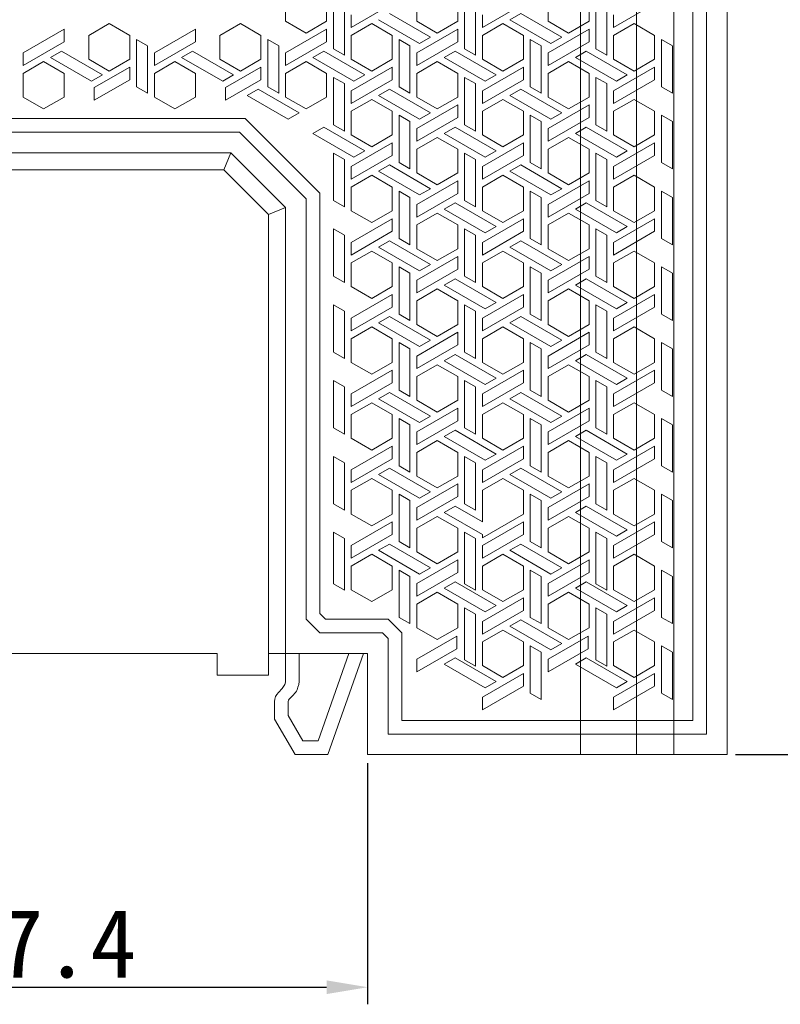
# Model space of a CAD drawing. Extents: x 0 to 427, y 0 to 299.
# Tile 4 of 8: x 171 to 227, y 123 to 195. Entities that reach past the tile are written whole.
import ezdxf

# ---------------------------------------------------------------- set-up
doc = ezdxf.new("R2010")
doc.units = 0
doc.header["$LTSCALE"] = 23.1
doc.header["$MEASUREMENT"] = 0
doc.layers.get('0').update_dxf_attribs({"linetype": 'CONTINUOUS'})
doc.layers.get('Defpoints').update_dxf_attribs({"linetype": 'CONTINUOUS'})
doc.styles.add('文字样式①', font='simfang.ttf')
doc.dimstyles.new('标准样式（宋体）', dxfattribs={"dimtxt": 5, "dimasz": 3, "dimexe": 1.25, "dimexo": 0.625, "dimtad": 1, "dimtoh": 1, "dimdsep": 46, "dimtxsty": '文字样式①', "dimcen": 0, "dimadec": 0, "dimazin": 0, "dimtfac": 1, "dimtofl": 0, "dimtmove": 0, "dimatfit": 3, "dimfxl": 1, "dimarcsym": 0})

# ---------------------------------------------------------------- blocks, each defined once
blk = doc.blocks.new('*D17')
at = {"color": 0, "lineweight": -2}
for p, q in [((218.808, 230.529), (253.855, 230.529)), ((252.605, 227.529), (252.605, 143.829)), ((223.308, 140.829), (253.855, 140.829))]:
    blk.add_line(p, q, dxfattribs=at)
at = {"color": 0, "lineweight": 13}
for points in [[(252.105, 227.529), (253.105, 227.529), (252.605, 230.529)], [(252.105, 143.829), (253.105, 143.829), (252.605, 140.829)]]:
    blk.add_solid(points, dxfattribs=at)
at = {"layer": 'Defpoints', "color": 0, "lineweight": 13}
for p in [(218.183, 230.529), (222.683, 140.829), (252.605, 140.829)]:
    blk.add_point(p, dxfattribs=at)
at = {"color": 0, "lineweight": 13, "insert": (249.437, 188.718), "char_height": 5, "attachment_point": 5, "rotation": 90, "style": '文字样式①'}
blk.add_mtext('89.7', dxfattribs=at)
blk = doc.blocks.new('*D19')
at = {"color": 0, "lineweight": -2}
for p, q in [((148.983, 140.204), (148.983, 122.569)), ((196.383, 140.204), (196.383, 122.569)), ((151.983, 123.819), (193.383, 123.819))]:
    blk.add_line(p, q, dxfattribs=at)
at = {"color": 0, "lineweight": 13}
for points in [[(151.983, 124.319), (151.983, 123.319), (148.983, 123.819)], [(193.383, 124.319), (193.383, 123.319), (196.383, 123.819)]]:
    blk.add_solid(points, dxfattribs=at)
at = {"layer": 'Defpoints', "color": 0, "lineweight": 13}
for p in [(148.983, 140.829), (196.383, 140.829), (196.383, 123.819)]:
    blk.add_point(p, dxfattribs=at)
at = {"color": 0, "lineweight": 13, "insert": (172.683, 126.987), "char_height": 5, "attachment_point": 5, "style": '文字样式①'}
blk.add_mtext('47.4', dxfattribs=at)

msp = doc.modelspace()

# ---------------------------------------------------------------- linework, layer by layer
at = {"lineweight": 9}
for p, q in [((211.952, 140.829), (211.952, 230.529)), ((216.046, 140.829), (216.046, 230.529)), ((218.775, 229.436), (218.775, 140.829)), ((222.683, 140.829), (222.683, 225.529)), ((221.183, 142.329), (221.183, 224.908)), ((220.183, 224.494), (220.183, 143.329)), ((190.383, 194.444), (190.383, 196.176)), ((193.383, 196.176), (193.383, 194.444)), ((193.883, 192.423), (193.883, 195.888)), ((199.983, 194.444), (199.983, 196.176)), ((202.983, 194.444), (202.983, 196.176)), ((203.483, 195.888), (203.483, 192.423)), ((209.583, 194.444), (209.583, 196.176)), ((212.583, 194.444), (212.583, 196.176)), ((213.083, 195.888), (213.083, 192.423)), ((194.683, 191.962), (194.683, 195.426)), ((195.183, 193.982), (198.183, 195.714)), ((204.283, 195.426), (204.283, 191.962)), ((204.783, 193.982), (207.783, 195.714)), ((213.883, 191.962), (213.883, 195.426)), ((214.383, 193.982), (217.383, 195.714)), ((190.383, 194.444), (191.882, 193.578)), ((191.882, 193.578), (193.383, 194.444)), ((195.183, 194.906), (195.183, 193.982)), ((197.183, 194.56), (200.183, 192.828)), ((200.983, 193.289), (197.983, 195.022)), ((199.983, 194.444), (201.483, 193.578)), ((201.483, 193.578), (202.983, 194.444)), ((204.783, 194.906), (204.783, 193.982)), ((207.583, 195.021), (206.783, 194.56)), ((206.783, 194.56), (209.783, 192.828)), ((210.583, 193.289), (207.583, 195.021)), ((209.583, 194.444), (211.083, 193.578)), ((211.083, 193.578), (212.583, 194.444)), ((214.383, 194.906), (214.383, 193.982)), ((174.191, 193.872), (171.191, 192.14)), ((174.191, 192.948), (174.191, 193.872)), ((177.482, 194.271), (175.983, 193.405)), ((178.983, 193.405), (177.482, 194.271)), ((183.783, 193.867), (180.791, 192.14)), ((183.783, 193.867), (183.783, 192.943)), ((187.082, 194.271), (185.583, 193.405)), ((188.583, 193.405), (187.082, 194.271)), ((193.383, 193.867), (190.383, 192.135)), ((193.383, 193.867), (193.383, 192.943)), ((196.683, 194.271), (195.183, 193.405)), ((198.183, 193.405), (196.683, 194.271)), ((202.991, 193.872), (199.991, 192.14)), ((202.991, 192.948), (202.991, 193.872)), ((206.283, 194.271), (204.783, 193.405)), ((207.783, 193.405), (206.283, 194.271)), ((212.591, 193.872), (209.591, 192.14)), ((212.591, 192.948), (212.591, 193.872)), ((214.383, 193.405), (215.883, 194.271)), ((215.883, 194.271), (217.383, 193.405)), ((171.191, 191.216), (174.191, 192.948)), ((175.983, 191.673), (175.983, 193.405)), ((178.983, 193.405), (178.983, 191.673)), ((179.483, 189.652), (179.483, 193.116)), ((180.283, 192.654), (179.483, 193.116)), ((180.791, 191.216), (183.783, 192.943)), ((185.583, 191.673), (185.583, 193.405)), ((188.583, 191.673), (188.583, 193.405)), ((189.083, 193.116), (189.083, 189.652)), ((189.883, 192.654), (189.083, 193.116)), ((190.383, 191.211), (193.383, 192.943)), ((195.183, 191.673), (195.183, 193.405)), ((198.183, 191.673), (198.183, 193.405)), ((199.483, 192.654), (198.683, 193.116)), ((198.683, 193.116), (198.683, 189.652)), ((199.991, 191.216), (202.991, 192.948)), ((200.183, 192.828), (200.983, 193.289)), ((204.783, 193.405), (204.783, 191.673)), ((207.783, 193.405), (207.783, 191.673)), ((209.083, 192.654), (208.283, 193.116)), ((208.283, 189.652), (208.283, 193.116)), ((209.591, 191.216), (212.591, 192.948)), ((209.783, 192.828), (210.583, 193.289)), ((214.383, 193.405), (214.383, 191.673)), ((217.383, 191.673), (217.383, 193.405)), ((217.883, 193.116), (218.683, 192.654)), ((217.883, 193.116), (217.883, 189.652)), ((173.982, 192.25), (173.182, 191.788)), ((176.982, 190.518), (173.982, 192.25)), ((180.283, 189.19), (180.283, 192.654)), ((183.582, 192.25), (182.782, 191.788)), ((186.582, 190.518), (183.582, 192.25)), ((189.883, 192.654), (189.883, 189.19)), ((193.183, 192.25), (192.383, 191.788)), ((196.183, 190.518), (193.183, 192.25)), ((193.883, 192.423), (194.683, 191.962)), ((199.483, 192.654), (199.483, 189.19)), ((202.783, 192.25), (201.983, 191.788)), ((205.783, 190.518), (202.783, 192.25)), ((203.483, 192.423), (204.283, 191.962)), ((209.083, 189.19), (209.083, 192.654)), ((212.383, 192.25), (211.583, 191.788)), ((215.383, 190.518), (212.383, 192.25)), ((213.083, 192.423), (213.883, 191.962)), ((218.683, 189.19), (218.683, 192.654)), ((172.682, 191.5), (171.183, 190.634)), ((171.191, 192.14), (171.191, 191.216)), ((174.183, 190.634), (172.682, 191.5)), ((173.182, 191.788), (176.182, 190.056)), ((175.983, 191.673), (177.482, 190.807)), ((177.482, 190.807), (178.983, 191.673)), ((182.282, 191.5), (180.783, 190.634)), ((180.791, 191.216), (180.791, 192.14)), ((183.783, 190.634), (182.282, 191.5)), ((182.782, 191.788), (185.782, 190.056)), ((185.583, 191.673), (187.082, 190.807)), ((187.082, 190.807), (188.583, 191.673)), ((190.383, 191.211), (190.383, 192.135)), ((191.883, 191.5), (190.383, 190.634)), ((193.383, 190.634), (191.883, 191.5)), ((192.383, 191.788), (195.383, 190.056)), ((195.183, 191.673), (196.683, 190.807)), ((196.683, 190.807), (198.183, 191.673)), ((201.483, 191.5), (199.983, 190.634)), ((199.991, 192.14), (199.991, 191.216)), ((202.983, 190.634), (201.483, 191.5)), ((201.983, 191.788), (204.983, 190.056)), ((204.783, 191.673), (206.283, 190.807)), ((206.283, 190.807), (207.783, 191.673)), ((211.083, 191.5), (209.583, 190.634)), ((209.591, 192.14), (209.591, 191.216)), ((211.083, 191.5), (212.583, 190.634)), ((211.583, 191.788), (214.583, 190.056)), ((214.383, 191.673), (215.883, 190.807)), ((215.883, 190.807), (217.383, 191.673)), ((178.983, 191.096), (176.383, 189.594)), ((178.983, 190.172), (178.983, 191.096)), ((188.583, 191.096), (185.983, 189.594)), ((188.583, 191.096), (188.583, 190.172)), ((198.183, 191.096), (195.183, 189.363)), ((198.183, 191.096), (198.183, 190.172)), ((207.783, 191.096), (204.783, 189.363)), ((207.783, 190.172), (207.783, 191.096)), ((214.383, 189.363), (217.383, 191.096)), ((217.383, 190.172), (217.383, 191.096)), ((171.183, 188.902), (171.183, 190.634)), ((174.183, 188.902), (174.183, 190.634)), ((176.182, 190.056), (176.982, 190.518)), ((176.383, 188.671), (178.983, 190.172)), ((180.783, 188.902), (180.783, 190.634)), ((183.783, 190.634), (183.783, 188.902)), ((185.782, 190.056), (186.582, 190.518)), ((185.983, 188.671), (188.583, 190.172)), ((190.383, 188.902), (190.383, 190.634)), ((193.383, 190.634), (193.383, 188.902)), ((194.683, 189.883), (193.883, 190.345)), ((193.883, 186.881), (193.883, 190.345)), ((195.183, 188.44), (198.183, 190.172)), ((195.383, 190.056), (196.183, 190.518)), ((199.983, 190.634), (199.983, 188.902)), ((202.983, 188.902), (202.983, 190.634)), ((204.283, 189.883), (203.483, 190.345)), ((203.483, 190.345), (203.483, 186.881)), ((204.783, 188.44), (207.783, 190.172)), ((204.983, 190.056), (205.783, 190.518)), ((209.583, 188.902), (209.583, 190.634)), ((212.583, 188.902), (212.583, 190.634)), ((213.883, 189.883), (213.083, 190.345)), ((213.083, 190.345), (213.083, 186.881)), ((214.383, 188.44), (217.383, 190.172)), ((215.383, 190.518), (214.583, 190.056)), ((176.383, 189.594), (176.383, 188.671)), ((179.483, 189.652), (180.283, 189.19)), ((185.983, 188.671), (185.983, 189.594)), ((188.383, 189.479), (187.583, 189.017)), ((191.383, 187.747), (188.383, 189.479)), ((189.083, 189.652), (189.883, 189.19)), ((194.683, 189.883), (194.683, 186.419)), ((195.183, 188.44), (195.183, 189.363)), ((197.983, 189.479), (197.183, 189.017)), ((200.983, 187.747), (197.983, 189.479)), ((198.683, 189.652), (199.483, 189.19)), ((204.283, 186.419), (204.283, 189.883)), ((204.783, 189.363), (204.783, 188.44)), ((207.583, 189.479), (206.783, 189.017)), ((210.583, 187.747), (207.583, 189.479)), ((208.283, 189.652), (209.083, 189.19)), ((213.883, 186.419), (213.883, 189.883)), ((214.383, 189.363), (214.383, 188.44)), ((217.883, 189.652), (218.683, 189.19)), ((171.183, 188.902), (172.682, 188.036)), ((172.682, 188.036), (174.183, 188.902)), ((180.783, 188.902), (182.282, 188.036)), ((182.282, 188.036), (183.783, 188.902)), ((187.583, 189.017), (190.583, 187.285)), ((190.383, 188.902), (191.883, 188.036)), ((191.883, 188.036), (193.383, 188.902)), ((196.683, 188.728), (195.183, 187.862)), ((198.183, 187.862), (196.683, 188.728)), ((197.183, 189.017), (200.183, 187.285)), ((199.983, 188.902), (201.483, 188.036)), ((201.483, 188.036), (202.983, 188.902)), ((206.283, 188.728), (204.783, 187.862)), ((207.783, 187.862), (206.283, 188.728)), ((206.783, 189.017), (209.783, 187.285)), ((209.583, 188.902), (211.083, 188.036)), ((211.083, 188.036), (212.583, 188.902)), ((214.383, 187.862), (215.883, 188.728)), ((215.883, 188.728), (217.383, 187.862)), ((202.991, 188.329), (199.991, 186.597)), ((202.991, 187.406), (202.991, 188.329)), ((212.591, 188.329), (209.591, 186.597)), ((212.591, 187.406), (212.591, 188.329)), ((187.418, 187.329), (157.947, 187.329)), ((192.883, 181.865), (187.418, 187.329)), ((190.583, 187.285), (191.383, 187.747)), ((195.183, 186.13), (195.183, 187.862)), ((198.183, 186.13), (198.183, 187.862)), ((199.483, 187.112), (198.683, 187.574)), ((198.683, 187.574), (198.683, 184.11)), ((199.991, 185.674), (202.991, 187.406)), ((200.183, 187.285), (200.983, 187.747)), ((204.783, 187.862), (204.783, 186.13)), ((207.783, 187.862), (207.783, 186.13)), ((209.083, 187.112), (208.283, 187.574)), ((208.283, 187.574), (208.283, 184.11)), ((209.591, 185.674), (212.591, 187.406)), ((209.783, 187.285), (210.583, 187.747)), ((214.383, 187.862), (214.383, 186.13)), ((217.383, 186.13), (217.383, 187.862)), ((218.683, 187.112), (217.883, 187.574)), ((217.883, 187.574), (217.883, 184.11)), ((193.183, 186.708), (192.383, 186.246)), ((196.183, 184.976), (193.183, 186.708)), ((193.883, 186.881), (194.683, 186.419)), ((199.483, 187.112), (199.483, 183.648)), ((199.991, 186.597), (199.991, 185.674)), ((202.783, 186.708), (201.983, 186.246)), ((205.783, 184.976), (202.783, 186.708)), ((203.483, 186.881), (204.283, 186.419)), ((209.083, 183.648), (209.083, 187.112)), ((209.591, 186.597), (209.591, 185.674)), ((212.383, 186.708), (211.583, 186.246)), ((212.383, 186.708), (215.383, 184.976)), ((213.083, 186.881), (213.883, 186.419)), ((218.683, 183.648), (218.683, 187.112)), ((158.361, 186.329), (187.004, 186.329)), ((187.004, 186.329), (191.883, 181.45)), ((192.383, 186.246), (195.383, 184.514)), ((195.183, 186.13), (196.683, 185.264)), ((196.683, 185.264), (198.183, 186.13)), ((201.483, 185.957), (199.983, 185.091)), ((202.983, 185.091), (201.483, 185.957)), ((201.983, 186.246), (204.983, 184.514)), ((204.783, 186.13), (206.283, 185.264)), ((206.283, 185.264), (207.783, 186.13)), ((211.083, 185.957), (209.583, 185.091)), ((212.583, 185.091), (211.083, 185.957)), ((211.583, 186.246), (214.583, 184.514)), ((214.383, 186.13), (215.883, 185.264)), ((215.883, 185.264), (217.383, 186.13)), ((198.183, 185.553), (195.183, 183.821)), ((198.183, 185.553), (198.183, 184.629)), ((199.983, 183.359), (199.983, 185.091)), ((202.983, 183.359), (202.983, 185.091)), ((207.783, 185.553), (204.783, 183.821)), ((207.783, 185.553), (207.783, 184.629)), ((209.583, 185.091), (209.583, 183.359)), ((212.583, 183.359), (212.583, 185.091)), ((214.383, 183.821), (217.383, 185.553)), ((217.383, 184.629), (217.383, 185.553)), ((158.981, 184.829), (186.383, 184.829)), ((186.383, 184.829), (185.865, 183.579)), ((190.383, 180.829), (186.383, 184.829)), ((194.683, 184.341), (193.883, 184.802)), ((193.883, 181.338), (193.883, 184.802)), ((194.683, 180.876), (194.683, 184.341)), ((195.183, 182.897), (198.183, 184.629)), ((195.383, 184.514), (196.183, 184.976)), ((204.283, 184.341), (203.483, 184.802)), ((203.483, 184.802), (203.483, 181.338)), ((204.283, 184.341), (204.283, 180.876)), ((204.783, 182.897), (207.783, 184.629)), ((204.983, 184.514), (205.783, 184.976)), ((213.083, 184.802), (213.883, 184.341)), ((213.083, 184.802), (213.083, 181.338)), ((213.883, 180.876), (213.883, 184.341)), ((214.383, 182.897), (217.383, 184.629)), ((214.583, 184.514), (215.383, 184.976)), ((185.865, 183.579), (159.499, 183.579)), ((185.865, 183.579), (189.133, 180.311)), ((195.183, 183.821), (195.183, 182.897)), ((197.983, 183.936), (197.183, 183.474)), ((200.983, 182.204), (197.983, 183.936)), ((198.683, 184.11), (199.483, 183.648)), ((204.783, 182.897), (204.783, 183.821)), ((207.583, 183.936), (206.783, 183.474)), ((210.583, 182.204), (207.583, 183.936)), ((208.283, 184.11), (209.083, 183.648)), ((214.383, 183.821), (214.383, 182.897)), ((218.683, 183.648), (217.883, 184.11)), ((196.683, 183.186), (195.183, 182.32)), ((198.183, 182.32), (196.683, 183.186)), ((197.183, 183.474), (200.183, 181.742)), ((199.983, 183.359), (201.483, 182.493)), ((201.483, 182.493), (202.983, 183.359)), ((206.283, 183.186), (204.783, 182.32)), ((207.783, 182.32), (206.283, 183.186)), ((206.783, 183.474), (209.783, 181.742)), ((209.583, 183.359), (211.083, 182.493)), ((211.083, 182.493), (212.583, 183.359)), ((215.883, 183.186), (214.383, 182.32)), ((215.883, 183.186), (217.383, 182.32)), ((195.183, 180.588), (195.183, 182.32)), ((198.183, 182.32), (198.183, 180.588)), ((202.991, 182.787), (199.991, 181.055)), ((200.183, 181.742), (200.983, 182.204)), ((202.991, 181.863), (202.991, 182.787)), ((204.783, 180.588), (204.783, 182.32)), ((207.783, 180.588), (207.783, 182.32)), ((209.591, 181.055), (212.591, 182.787)), ((209.783, 181.742), (210.583, 182.204)), ((212.591, 181.863), (212.591, 182.787)), ((214.383, 182.32), (214.383, 180.588)), ((217.383, 180.588), (217.383, 182.32)), ((191.883, 181.45), (191.883, 150.729)), ((192.883, 181.865), (192.883, 151.143)), ((199.483, 181.569), (198.683, 182.031)), ((198.683, 182.031), (198.683, 178.567)), ((199.483, 178.105), (199.483, 181.569)), ((199.991, 180.131), (202.991, 181.863)), ((209.083, 181.569), (208.283, 182.031)), ((208.283, 182.031), (208.283, 178.567)), ((209.083, 178.105), (209.083, 181.569)), ((209.591, 180.131), (212.591, 181.863)), ((218.683, 181.569), (217.883, 182.031)), ((217.883, 182.031), (217.883, 178.567)), ((218.683, 178.105), (218.683, 181.569)), ((190.383, 180.829), (189.133, 180.311)), ((190.383, 180.829), (190.383, 146.31)), ((193.883, 181.338), (194.683, 180.876)), ((199.991, 181.055), (199.991, 180.131)), ((202.783, 181.165), (201.983, 180.703)), ((201.983, 180.703), (204.983, 178.971)), ((205.783, 179.433), (202.783, 181.165)), ((203.483, 181.338), (204.283, 180.876)), ((209.591, 181.055), (209.591, 180.131)), ((211.583, 180.703), (212.383, 181.165)), ((211.583, 180.703), (214.583, 178.971)), ((212.383, 181.165), (215.383, 179.433)), ((213.883, 180.876), (213.083, 181.338)), ((189.133, 146.629), (189.133, 180.311)), ((195.183, 180.588), (196.683, 179.722)), ((198.183, 180.01), (195.183, 178.278)), ((196.683, 179.722), (198.183, 180.588)), ((198.183, 180.01), (198.183, 179.087)), ((201.483, 180.415), (199.983, 179.549)), ((202.983, 179.549), (201.483, 180.415)), ((204.783, 180.588), (206.283, 179.722)), ((207.783, 180.01), (204.783, 178.278)), ((206.283, 179.722), (207.783, 180.588)), ((207.783, 180.01), (207.783, 179.087)), ((211.083, 180.415), (209.583, 179.549)), ((212.583, 179.549), (211.083, 180.415)), ((215.883, 179.722), (214.383, 180.588)), ((214.383, 178.278), (217.383, 180.01)), ((217.383, 180.588), (215.883, 179.722)), ((217.383, 179.087), (217.383, 180.01)), ((194.683, 178.798), (193.883, 179.26)), ((193.883, 175.796), (193.883, 179.26)), ((199.983, 177.816), (199.983, 179.549)), ((202.983, 177.816), (202.983, 179.549)), ((204.283, 178.798), (203.483, 179.26)), ((203.483, 179.26), (203.483, 175.796)), ((204.983, 178.971), (205.783, 179.433)), ((209.583, 179.549), (209.583, 177.816)), ((212.583, 177.816), (212.583, 179.549)), ((213.083, 179.26), (213.883, 178.798)), ((213.083, 179.26), (213.083, 175.796)), ((215.383, 179.433), (214.583, 178.971)), ((194.683, 175.334), (194.683, 178.798)), ((195.183, 177.355), (198.183, 179.087)), ((198.683, 178.567), (199.483, 178.105)), ((204.283, 175.334), (204.283, 178.798)), ((204.783, 177.355), (207.783, 179.087)), ((208.283, 178.567), (209.083, 178.105)), ((213.883, 175.334), (213.883, 178.798)), ((217.383, 179.087), (214.383, 177.355)), ((217.883, 178.567), (218.683, 178.105)), ((195.183, 177.355), (195.183, 178.278)), ((197.983, 178.394), (197.183, 177.932)), ((197.183, 177.932), (200.183, 176.2)), ((200.983, 176.662), (197.983, 178.394)), ((199.983, 177.816), (201.483, 176.95)), ((201.483, 176.95), (202.983, 177.816)), ((204.783, 178.278), (204.783, 177.355)), ((207.583, 178.394), (206.783, 177.932)), ((206.783, 177.932), (209.783, 176.2)), ((210.583, 176.662), (207.583, 178.394)), ((209.583, 177.816), (211.083, 176.95)), ((211.083, 176.95), (212.583, 177.816)), ((214.383, 178.278), (214.383, 177.355)), ((196.683, 177.643), (195.183, 176.777)), ((198.183, 176.777), (196.683, 177.643)), ((202.991, 177.244), (199.991, 175.512)), ((202.991, 177.244), (202.991, 176.32)), ((206.283, 177.643), (204.783, 176.777)), ((207.783, 176.777), (206.283, 177.643)), ((209.591, 175.512), (212.591, 177.244)), ((212.591, 176.32), (212.591, 177.244)), ((214.383, 176.777), (215.883, 177.643)), ((215.883, 177.643), (217.383, 176.777)), ((195.183, 175.045), (195.183, 176.777)), ((198.183, 176.777), (198.183, 175.045)), ((199.483, 176.027), (198.683, 176.489)), ((198.683, 176.489), (198.683, 173.024)), ((200.183, 176.2), (200.983, 176.662)), ((204.783, 175.045), (204.783, 176.777)), ((207.783, 175.045), (207.783, 176.777)), ((209.083, 176.027), (208.283, 176.489)), ((208.283, 176.489), (208.283, 173.024)), ((209.783, 176.2), (210.583, 176.662)), ((214.383, 176.777), (214.383, 175.045)), ((217.383, 175.045), (217.383, 176.777)), ((217.883, 176.489), (218.683, 176.027)), ((217.883, 176.489), (217.883, 173.024)), ((193.883, 175.796), (194.683, 175.334)), ((199.483, 172.563), (199.483, 176.027)), ((199.991, 174.588), (202.991, 176.32)), ((203.483, 175.796), (204.283, 175.334)), ((209.083, 176.027), (209.083, 172.563)), ((209.591, 174.588), (212.591, 176.32)), ((213.083, 175.796), (213.883, 175.334)), ((218.683, 172.563), (218.683, 176.027)), ((195.183, 175.045), (196.683, 174.179)), ((196.683, 174.179), (198.183, 175.045)), ((199.991, 174.588), (199.991, 175.512)), ((202.783, 175.623), (201.983, 175.161)), ((201.983, 175.161), (204.983, 173.429)), ((205.783, 173.89), (202.783, 175.623)), ((204.783, 175.045), (206.283, 174.179)), ((206.283, 174.179), (207.783, 175.045)), ((209.591, 174.588), (209.591, 175.512)), ((211.583, 175.161), (212.383, 175.623)), ((211.583, 175.161), (214.583, 173.429)), ((215.383, 173.89), (212.383, 175.623)), ((214.383, 175.045), (215.883, 174.179)), ((215.883, 174.179), (217.383, 175.045)), ((198.183, 174.468), (195.183, 172.736)), ((198.183, 174.468), (198.183, 173.544)), ((201.483, 174.872), (199.983, 174.006)), ((202.983, 174.006), (201.483, 174.872)), ((207.783, 174.468), (204.783, 172.736)), ((207.783, 174.468), (207.783, 173.544)), ((211.083, 174.872), (209.583, 174.006)), ((212.583, 174.006), (211.083, 174.872)), ((214.383, 172.736), (217.383, 174.468)), ((217.383, 173.544), (217.383, 174.468)), ((194.683, 173.255), (193.883, 173.717)), ((193.883, 173.717), (193.883, 170.253)), ((195.183, 171.812), (198.183, 173.544)), ((199.983, 172.274), (199.983, 174.006)), ((202.983, 172.274), (202.983, 174.006)), ((204.283, 173.255), (203.483, 173.717)), ((203.483, 173.717), (203.483, 170.253)), ((204.783, 171.812), (207.783, 173.544)), ((204.983, 173.429), (205.783, 173.89)), ((209.583, 172.274), (209.583, 174.006)), ((212.583, 172.274), (212.583, 174.006)), ((213.883, 173.255), (213.083, 173.717)), ((213.083, 173.717), (213.083, 170.253)), ((214.383, 171.812), (217.383, 173.544)), ((215.383, 173.89), (214.583, 173.429)), ((194.683, 169.791), (194.683, 173.255)), ((197.983, 172.851), (197.183, 172.389)), ((200.983, 171.119), (197.983, 172.851)), ((198.683, 173.024), (199.483, 172.563)), ((204.283, 169.791), (204.283, 173.255)), ((207.583, 172.851), (206.783, 172.389)), ((210.583, 171.119), (207.583, 172.851)), ((208.283, 173.024), (209.083, 172.563)), ((213.883, 169.791), (213.883, 173.255)), ((218.683, 172.563), (217.883, 173.024)), ((195.183, 172.736), (195.183, 171.812)), ((196.683, 172.101), (195.183, 171.235)), ((198.183, 171.235), (196.683, 172.101)), ((197.183, 172.389), (200.183, 170.657)), ((199.983, 172.274), (201.483, 171.408)), ((201.483, 171.408), (202.983, 172.274)), ((204.783, 172.736), (204.783, 171.812)), ((206.283, 172.101), (204.783, 171.235)), ((207.783, 171.235), (206.283, 172.101)), ((206.783, 172.389), (209.783, 170.657)), ((209.583, 172.274), (211.083, 171.408)), ((211.083, 171.408), (212.583, 172.274)), ((214.383, 172.736), (214.383, 171.812)), ((214.383, 171.235), (215.883, 172.101)), ((215.883, 172.101), (217.383, 171.235)), ((202.991, 171.702), (199.991, 169.97)), ((202.991, 170.778), (202.991, 171.702)), ((212.591, 171.702), (209.591, 169.97)), ((212.591, 170.778), (212.591, 171.702)), ((195.183, 169.503), (195.183, 171.235)), ((198.183, 169.503), (198.183, 171.235)), ((199.483, 170.484), (198.683, 170.946)), ((198.683, 167.482), (198.683, 170.946)), ((199.991, 169.046), (202.991, 170.778)), ((200.183, 170.657), (200.983, 171.119)), ((204.783, 171.235), (204.783, 169.503)), ((207.783, 169.503), (207.783, 171.235)), ((209.083, 170.484), (208.283, 170.946)), ((208.283, 170.946), (208.283, 167.482)), ((209.591, 169.046), (212.591, 170.778)), ((209.783, 170.657), (210.583, 171.119)), ((214.383, 171.235), (214.383, 169.503)), ((217.383, 169.503), (217.383, 171.235)), ((217.883, 170.946), (218.683, 170.484)), ((217.883, 170.946), (217.883, 167.482)), ((193.883, 170.253), (194.683, 169.791)), ((199.483, 170.484), (199.483, 167.02)), ((199.991, 169.046), (199.991, 169.97)), ((202.783, 170.08), (201.983, 169.618)), ((205.783, 168.348), (202.783, 170.08)), ((203.483, 170.253), (204.283, 169.791)), ((209.083, 167.02), (209.083, 170.484)), ((209.591, 169.046), (209.591, 169.97)), ((211.583, 169.618), (212.383, 170.08)), ((215.383, 168.348), (212.383, 170.08)), ((213.083, 170.253), (213.883, 169.791)), ((218.683, 167.02), (218.683, 170.484)), ((195.183, 169.503), (196.683, 168.637)), ((196.683, 168.637), (198.183, 169.503)), ((201.483, 169.329), (199.983, 168.463)), ((202.983, 168.463), (201.483, 169.329)), ((201.983, 169.618), (204.983, 167.886)), ((204.783, 169.503), (206.283, 168.637)), ((206.283, 168.637), (207.783, 169.503)), ((211.083, 169.329), (209.583, 168.463)), ((212.583, 168.463), (211.083, 169.329)), ((211.583, 169.618), (214.583, 167.886)), ((214.383, 169.503), (215.883, 168.637)), ((217.383, 169.503), (215.883, 168.637)), ((198.183, 168.925), (195.183, 167.193)), ((198.183, 168.002), (198.183, 168.925)), ((199.983, 166.731), (199.983, 168.463)), ((202.983, 166.731), (202.983, 168.463)), ((207.783, 168.925), (204.783, 167.193)), ((207.783, 168.002), (207.783, 168.925)), ((209.583, 166.731), (209.583, 168.463)), ((212.583, 166.731), (212.583, 168.463)), ((217.383, 168.925), (214.383, 167.193)), ((217.383, 168.002), (217.383, 168.925)), ((194.683, 167.713), (193.883, 168.175)), ((193.883, 164.711), (193.883, 168.175)), ((195.183, 166.269), (198.183, 168.002)), ((204.283, 167.713), (203.483, 168.175)), ((203.483, 168.175), (203.483, 164.711)), ((204.783, 166.269), (207.783, 168.002)), ((204.983, 167.886), (205.783, 168.348)), ((213.883, 167.713), (213.083, 168.175)), ((213.083, 168.175), (213.083, 164.711)), ((214.383, 166.269), (217.383, 168.002)), ((215.383, 168.348), (214.583, 167.886)), ((194.683, 164.249), (194.683, 167.713)), ((195.183, 166.269), (195.183, 167.193)), ((197.983, 167.309), (197.183, 166.847)), ((200.983, 165.577), (197.983, 167.309)), ((198.683, 167.482), (199.483, 167.02)), ((204.283, 164.249), (204.283, 167.713)), ((204.783, 167.193), (204.783, 166.269)), ((207.583, 167.309), (206.783, 166.847)), ((210.583, 165.577), (207.583, 167.309)), ((208.283, 167.482), (209.083, 167.02)), ((213.883, 164.249), (213.883, 167.713)), ((214.383, 167.193), (214.383, 166.269)), ((217.883, 167.482), (218.683, 167.02)), ((196.683, 166.558), (195.183, 165.692)), ((198.183, 165.692), (196.683, 166.558)), ((197.183, 166.847), (200.183, 165.115)), ((199.983, 166.731), (201.483, 165.865)), ((201.483, 165.865), (202.983, 166.731)), ((206.283, 166.558), (204.783, 165.692)), ((207.783, 165.692), (206.283, 166.558)), ((206.783, 166.847), (209.783, 165.115)), ((209.583, 166.731), (211.083, 165.865)), ((211.083, 165.865), (212.583, 166.731)), ((215.883, 166.558), (214.383, 165.692)), ((215.883, 166.558), (217.383, 165.692)), ((195.183, 163.96), (195.183, 165.692)), ((198.183, 163.96), (198.183, 165.692)), ((202.991, 166.159), (199.991, 164.427)), ((202.991, 166.159), (202.991, 165.235)), ((204.783, 163.96), (204.783, 165.692)), ((207.783, 165.692), (207.783, 163.96)), ((212.591, 166.159), (209.591, 164.427)), ((212.591, 165.235), (212.591, 166.159)), ((214.383, 165.692), (214.383, 163.96)), ((217.383, 163.96), (217.383, 165.692)), ((199.483, 164.942), (198.683, 165.403)), ((198.683, 161.939), (198.683, 165.403)), ((199.483, 161.477), (199.483, 164.942)), ((199.991, 163.503), (202.991, 165.235)), ((200.183, 165.115), (200.983, 165.577)), ((209.083, 164.942), (208.283, 165.403)), ((208.283, 165.403), (208.283, 161.939)), ((209.083, 161.477), (209.083, 164.942)), ((209.591, 163.503), (212.591, 165.235)), ((209.783, 165.115), (210.583, 165.577)), ((218.683, 164.942), (217.883, 165.403)), ((217.883, 165.403), (217.883, 161.939)), ((218.683, 161.477), (218.683, 164.942)), ((193.883, 164.711), (194.683, 164.249)), ((199.991, 164.427), (199.991, 163.503)), ((202.783, 164.537), (201.983, 164.076)), ((205.783, 162.805), (202.783, 164.537)), ((203.483, 164.711), (204.283, 164.249)), ((209.591, 163.503), (209.591, 164.427)), ((211.583, 164.076), (212.383, 164.537)), ((215.383, 162.805), (212.383, 164.537)), ((213.083, 164.711), (213.883, 164.249)), ((195.183, 163.96), (196.683, 163.094)), ((196.683, 163.094), (198.183, 163.96)), ((201.483, 163.787), (199.983, 162.921)), ((202.983, 162.921), (201.483, 163.787)), ((201.983, 164.076), (204.983, 162.343)), ((204.783, 163.96), (206.283, 163.094)), ((206.283, 163.094), (207.783, 163.96)), ((211.083, 163.787), (209.583, 162.921)), ((212.583, 162.921), (211.083, 163.787)), ((211.583, 164.076), (214.583, 162.343)), ((215.883, 163.094), (214.383, 163.96)), ((215.883, 163.094), (217.383, 163.96)), ((198.183, 163.383), (195.183, 161.651)), ((198.183, 162.459), (198.183, 163.383)), ((199.983, 162.921), (199.983, 161.189)), ((202.983, 161.189), (202.983, 162.921)), ((207.783, 163.383), (204.783, 161.651)), ((204.983, 162.343), (205.783, 162.805)), ((207.783, 162.459), (207.783, 163.383)), ((209.583, 161.189), (209.583, 162.921)), ((212.583, 161.189), (212.583, 162.921)), ((217.383, 163.383), (214.383, 161.651)), ((214.583, 162.343), (215.383, 162.805)), ((217.383, 162.459), (217.383, 163.383)), ((194.683, 162.17), (193.883, 162.632)), ((193.883, 159.168), (193.883, 162.632)), ((194.683, 162.17), (194.683, 158.706)), ((195.183, 160.727), (198.183, 162.459)), ((204.283, 162.17), (203.483, 162.632)), ((203.483, 162.632), (203.483, 159.168)), ((204.283, 162.17), (204.283, 158.706)), ((204.783, 160.727), (207.783, 162.459)), ((213.083, 162.632), (213.883, 162.17)), ((213.083, 162.632), (213.083, 159.168)), ((213.883, 158.706), (213.883, 162.17)), ((217.383, 162.459), (214.383, 160.727)), ((195.183, 161.651), (195.183, 160.727)), ((197.983, 161.766), (197.183, 161.304)), ((197.183, 161.304), (200.183, 159.572)), ((200.983, 160.034), (197.983, 161.766)), ((198.683, 161.939), (199.483, 161.477)), ((204.783, 161.651), (204.783, 160.727)), ((207.583, 161.766), (206.783, 161.304)), ((206.783, 161.304), (209.783, 159.572)), ((210.583, 160.034), (207.583, 161.766)), ((208.283, 161.939), (209.083, 161.477)), ((214.383, 161.651), (214.383, 160.727)), ((218.683, 161.477), (217.883, 161.939)), ((196.683, 161.016), (195.183, 160.15)), ((198.183, 160.15), (196.683, 161.016)), ((199.983, 161.189), (201.483, 160.323)), ((202.991, 160.617), (199.991, 158.884)), ((201.483, 160.323), (202.983, 161.189)), ((202.991, 159.693), (202.991, 160.617)), ((206.283, 161.016), (204.783, 160.15)), ((207.783, 160.15), (206.283, 161.016)), ((209.583, 161.189), (211.083, 160.323)), ((212.591, 160.617), (209.591, 158.884)), ((211.083, 160.323), (212.583, 161.189)), ((212.591, 159.693), (212.591, 160.617)), ((214.383, 160.15), (215.883, 161.016)), ((215.883, 161.016), (217.383, 160.15)), ((195.183, 160.15), (195.183, 158.417)), ((198.183, 158.417), (198.183, 160.15)), ((199.483, 159.399), (198.683, 159.861)), ((198.683, 159.861), (198.683, 156.406)), ((200.183, 159.572), (200.983, 160.034)), ((204.783, 157.84), (204.783, 160.15)), ((207.783, 158.417), (207.783, 160.15)), ((209.083, 159.399), (208.283, 159.861)), ((208.283, 159.861), (208.283, 156.406)), ((209.783, 159.572), (210.583, 160.034)), ((214.383, 160.15), (214.383, 158.417)), ((217.383, 158.417), (217.383, 160.15)), ((218.683, 159.399), (217.883, 159.861)), ((217.883, 159.861), (217.883, 156.406)), ((193.883, 159.168), (194.683, 158.706)), ((199.483, 155.944), (199.483, 159.399)), ((199.991, 157.961), (202.991, 159.693)), ((203.483, 159.168), (204.283, 158.706)), ((209.083, 155.944), (209.083, 159.399)), ((209.591, 157.961), (212.591, 159.693)), ((213.883, 158.706), (213.083, 159.168)), ((218.683, 155.944), (218.683, 159.399)), ((195.183, 158.417), (196.683, 157.551)), ((196.683, 157.551), (198.183, 158.417)), ((199.991, 157.961), (199.991, 158.884)), ((202.783, 158.995), (201.983, 158.533)), ((201.983, 158.533), (204.783, 156.916)), ((204.783, 157.84), (202.783, 158.995)), ((204.783, 156.685), (207.783, 158.417)), ((209.591, 158.884), (209.591, 157.961)), ((212.383, 158.995), (211.583, 158.533)), ((211.583, 158.533), (214.583, 156.801)), ((212.383, 158.995), (215.383, 157.263)), ((215.883, 157.551), (214.383, 158.417)), ((215.883, 157.551), (217.383, 158.417)), ((198.183, 157.84), (195.183, 156.108)), ((198.183, 157.84), (198.183, 156.916)), ((201.483, 158.244), (199.983, 157.378)), ((202.983, 157.378), (201.483, 158.244)), ((207.783, 157.84), (204.783, 156.108)), ((207.783, 157.84), (207.783, 156.916)), ((211.083, 158.244), (209.583, 157.378)), ((211.083, 158.244), (212.583, 157.378)), ((217.383, 157.84), (214.383, 156.108)), ((217.383, 156.916), (217.383, 157.84)), ((194.683, 156.628), (193.883, 157.09)), ((193.883, 153.308), (193.883, 157.09)), ((199.983, 157.378), (199.983, 155.646)), ((202.983, 155.646), (202.983, 157.378)), ((204.283, 156.628), (203.483, 157.09)), ((203.483, 157.09), (203.483, 153.308)), ((209.583, 157.378), (209.583, 155.646)), ((212.583, 155.646), (212.583, 157.378)), ((213.883, 156.628), (213.083, 157.09)), ((213.083, 157.09), (213.083, 153.308)), ((214.583, 156.801), (215.383, 157.263)), ((194.683, 152.846), (194.683, 156.628)), ((195.183, 155.184), (198.183, 156.916)), ((197.983, 156.224), (197.183, 155.762)), ((200.983, 154.492), (197.983, 156.224)), ((198.683, 156.406), (199.483, 155.944)), ((204.283, 152.846), (204.283, 156.628)), ((204.783, 156.685), (204.783, 156.916)), ((204.783, 155.184), (207.783, 156.916)), ((207.583, 156.224), (206.783, 155.762)), ((210.583, 154.492), (207.583, 156.224)), ((208.283, 156.406), (209.083, 155.944)), ((213.883, 152.846), (213.883, 156.628)), ((214.383, 155.184), (217.383, 156.916)), ((218.683, 155.944), (217.883, 156.406)), ((195.183, 156.108), (195.183, 155.184)), ((197.183, 155.762), (200.183, 154.03)), ((199.983, 155.646), (201.483, 154.78)), ((201.483, 154.78), (202.983, 155.646)), ((204.783, 156.108), (204.783, 155.184)), ((206.783, 155.762), (209.783, 154.03)), ((209.583, 155.646), (211.083, 154.78)), ((211.083, 154.78), (212.583, 155.646)), ((214.383, 156.108), (214.383, 155.184)), ((196.683, 155.473), (195.183, 154.607)), ((198.183, 154.607), (196.683, 155.473)), ((202.983, 155.069), (199.983, 153.337)), ((202.983, 155.069), (202.983, 154.145)), ((206.283, 155.473), (204.783, 154.607)), ((207.783, 154.607), (206.283, 155.473)), ((212.583, 155.069), (209.583, 153.337)), ((212.583, 154.145), (212.583, 155.069)), ((214.383, 154.607), (215.883, 155.473)), ((215.883, 155.473), (217.383, 154.607)), ((195.183, 152.875), (195.183, 154.607)), ((198.183, 152.875), (198.183, 154.607)), ((199.483, 153.856), (198.683, 154.318)), ((198.683, 150.863), (198.683, 154.318)), ((199.983, 152.413), (202.983, 154.145)), ((200.183, 154.03), (200.983, 154.492)), ((204.783, 152.875), (204.783, 154.607)), ((207.783, 152.875), (207.783, 154.607)), ((209.083, 153.856), (208.283, 154.318)), ((208.283, 154.318), (208.283, 150.863)), ((209.583, 152.413), (212.583, 154.145)), ((209.783, 154.03), (210.583, 154.492)), ((214.383, 154.607), (214.383, 152.875)), ((217.383, 152.875), (217.383, 154.607)), ((217.883, 154.318), (218.683, 153.856)), ((217.883, 154.318), (217.883, 150.863)), ((199.483, 153.856), (199.483, 150.401)), ((202.783, 153.452), (201.983, 152.99)), ((205.783, 151.72), (202.783, 153.452)), ((209.083, 150.401), (209.083, 153.856)), ((212.383, 153.452), (211.583, 152.99)), ((212.383, 153.452), (215.383, 151.72)), ((218.683, 150.401), (218.683, 153.856)), ((193.883, 153.308), (194.683, 152.846)), ((195.183, 152.875), (196.683, 152.009)), ((196.683, 152.009), (198.183, 152.875)), ((199.983, 153.337), (199.983, 152.413)), ((201.483, 152.702), (199.983, 151.836)), ((202.983, 151.836), (201.483, 152.702)), ((201.983, 152.99), (204.983, 151.258)), ((203.483, 153.308), (204.283, 152.846)), ((204.783, 152.875), (206.283, 152.009)), ((206.283, 152.009), (207.783, 152.875)), ((209.583, 153.337), (209.583, 152.413)), ((211.083, 152.702), (209.583, 151.836)), ((211.083, 152.702), (212.583, 151.836)), ((211.583, 152.99), (214.583, 151.258)), ((213.883, 152.846), (213.083, 153.308)), ((215.883, 152.009), (214.383, 152.875)), ((215.883, 152.009), (217.383, 152.875)), ((207.783, 152.298), (204.783, 150.566)), ((207.783, 152.298), (207.783, 151.374)), ((214.383, 150.566), (217.383, 152.298)), ((217.383, 151.374), (217.383, 152.298)), ((199.983, 150.104), (199.983, 151.836)), ((202.983, 150.104), (202.983, 151.836)), ((204.283, 151.085), (203.483, 151.547)), ((203.483, 147.765), (203.483, 151.547)), ((204.783, 149.642), (207.783, 151.374)), ((204.983, 151.258), (205.783, 151.72)), ((209.583, 151.836), (209.583, 150.104)), ((212.583, 150.104), (212.583, 151.836)), ((213.883, 151.085), (213.083, 151.547)), ((213.083, 151.547), (213.083, 147.765)), ((217.383, 151.374), (214.383, 149.642)), ((214.583, 151.258), (215.383, 151.72)), ((191.883, 150.729), (192.883, 149.729)), ((193.297, 150.729), (192.883, 151.143)), ((193.297, 150.729), (197.883, 150.729)), ((198.883, 149.729), (197.883, 150.729)), ((198.683, 150.863), (199.483, 150.401)), ((204.283, 147.304), (204.283, 151.085)), ((204.783, 149.642), (204.783, 150.566)), ((207.583, 150.681), (206.783, 150.219)), ((210.583, 148.949), (207.583, 150.681)), ((208.283, 150.863), (209.083, 150.401)), ((213.883, 147.304), (213.883, 151.085)), ((214.383, 150.566), (214.383, 149.642)), ((218.683, 150.401), (217.883, 150.863)), ((199.983, 150.104), (201.483, 149.238)), ((201.483, 149.238), (202.983, 150.104)), ((206.283, 149.93), (204.783, 149.064)), ((207.783, 149.064), (206.283, 149.93)), ((206.783, 150.219), (209.783, 148.487)), ((209.583, 150.104), (211.083, 149.238)), ((211.083, 149.238), (212.583, 150.104)), ((215.883, 149.93), (214.383, 149.064)), ((215.883, 149.93), (217.383, 149.064)), ((192.883, 149.729), (197.468, 149.729)), ((197.468, 149.729), (197.883, 149.315)), ((197.883, 149.315), (197.883, 142.329)), ((198.883, 143.329), (198.883, 149.729)), ((202.915, 149.487), (199.983, 147.794)), ((202.915, 148.564), (202.915, 149.487)), ((204.783, 147.332), (204.783, 149.064)), ((207.783, 149.064), (207.783, 147.332)), ((212.515, 149.487), (209.583, 147.794)), ((212.515, 148.564), (212.515, 149.487)), ((214.383, 149.064), (214.383, 147.332)), ((217.383, 147.332), (217.383, 149.064)), ((199.983, 146.87), (202.915, 148.564)), ((209.083, 148.314), (208.283, 148.776)), ((208.283, 148.776), (208.283, 145.312)), ((209.083, 148.314), (209.083, 144.85)), ((209.583, 146.87), (212.515, 148.564)), ((209.783, 148.487), (210.583, 148.949)), ((218.683, 148.314), (217.883, 148.776)), ((217.883, 148.776), (217.883, 145.312)), ((218.683, 144.85), (218.683, 148.314)), ((159.983, 148.229), (185.383, 148.229)), ((185.383, 146.629), (185.383, 148.229)), ((189.133, 148.229), (196.383, 148.229)), ((191.383, 146.364), (191.383, 148.229)), ((192.763, 141.829), (195.017, 148.229)), ((196.077, 148.229), (193.471, 140.829)), ((196.383, 148.229), (196.383, 140.829)), ((199.983, 146.87), (199.983, 147.794)), ((202.783, 147.91), (201.983, 147.448)), ((205.783, 146.178), (202.783, 147.91)), ((203.483, 147.765), (204.283, 147.304)), ((209.583, 146.87), (209.583, 147.794)), ((212.383, 147.91), (211.583, 147.448)), ((212.383, 147.91), (215.383, 146.178)), ((213.883, 147.304), (213.083, 147.765)), ((201.983, 147.448), (204.983, 145.716)), ((204.783, 147.332), (206.283, 146.466)), ((206.283, 146.466), (207.783, 147.332)), ((211.583, 147.448), (214.583, 145.716)), ((215.883, 146.466), (214.383, 147.332)), ((215.883, 146.466), (217.383, 147.332)), ((185.383, 146.629), (189.133, 146.629)), ((207.783, 146.755), (204.783, 145.023)), ((204.983, 145.716), (205.783, 146.178)), ((207.783, 146.755), (207.783, 145.831)), ((217.383, 146.755), (214.383, 145.023)), ((215.383, 146.178), (214.583, 145.716)), ((217.383, 145.831), (217.383, 146.755)), ((189.861, 145.377), (190.133, 145.649)), ((204.783, 144.099), (207.783, 145.831)), ((217.383, 145.831), (214.383, 144.099)), ((189.583, 144.705), (189.583, 143.413)), ((190.583, 143.681), (190.583, 144.712)), ((190.966, 145.2), (190.656, 144.889)), ((204.783, 145.023), (204.783, 144.099)), ((208.283, 145.312), (209.083, 144.85)), ((214.383, 145.023), (214.383, 144.099)), ((217.883, 145.312), (218.683, 144.85)), ((191.074, 140.829), (189.583, 143.413)), ((190.583, 143.681), (191.652, 141.829)), ((198.883, 143.329), (220.183, 143.329)), ((192.763, 141.829), (191.652, 141.829)), ((197.883, 142.329), (221.183, 142.329)), ((193.471, 140.829), (191.074, 140.829)), ((196.383, 140.829), (222.683, 140.829))]:
    msp.add_line(p, q, dxfattribs=at)
for centre, radius, start, end in [((189.383, 146.31), 1, 318.59038, 0), ((189.383, 146.364), 2, 336.73515, 0), ((190.118, 146.048), 1.2, 315, 336.73515), ((190.533, 144.705), 0.95, 135, 180), ((190.833, 144.712), 0.25, 135, 180)]:
    msp.add_arc(centre, radius, start, end, dxfattribs=at)

# ---------------------------------------------------------------- dimensions: what is measured, and where the dimension line sits
at = {"lineweight": 13}
dim = msp.add_linear_dim(base=(252.605, 140.829), p1=(218.183, 230.529), p2=(222.683, 140.829), angle=90, dimstyle='标准样式（宋体）', dxfattribs=at)
dim.commit()
dim.dimension.update_dxf_attribs({"geometry": '*D17', "text_midpoint": (252.605, 188.718), "dimtype": 160})
dim = msp.add_linear_dim(base=(196.383, 123.819), p1=(148.983, 140.829), p2=(196.383, 140.829), dimstyle='标准样式（宋体）', dxfattribs=at)
dim.commit()
dim.dimension.update_dxf_attribs({"geometry": '*D19', "text_midpoint": (172.683, 123.819), "dimtype": 160})

doc.saveas('drawing.dxf')
